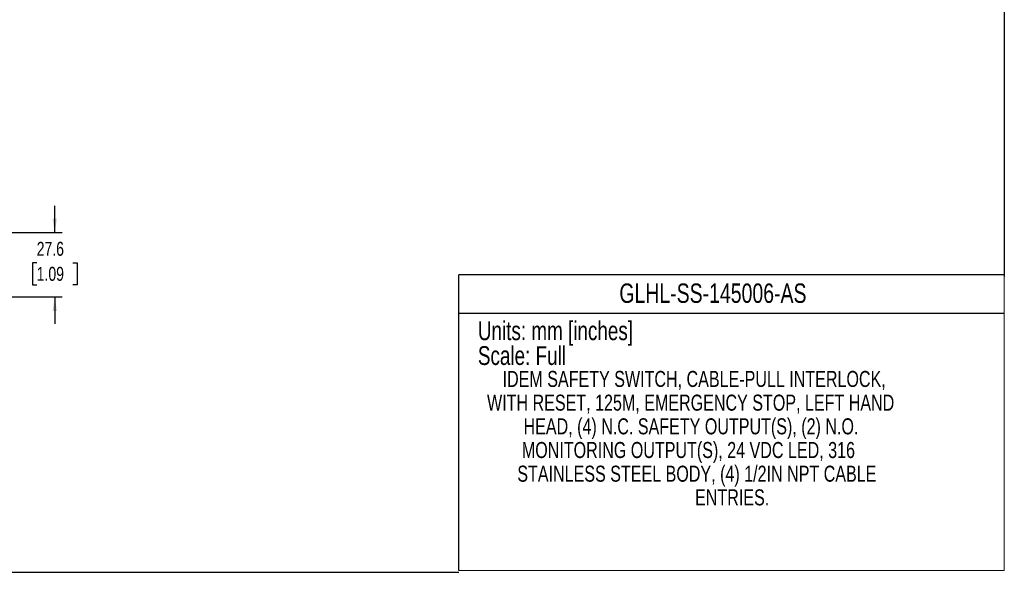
# Model space of a CAD drawing. Header units: millimetres. Extents: x 0 to 864, y 0 to 559.
# Tile 5 of 12: x 441 to 864, y 0 to 237. Entities that reach past the tile are written whole.
import ezdxf
from ezdxf.enums import TextEntityAlignment as Align

# ---------------------------------------------------------------- set-up
doc = ezdxf.new("R2010")
doc.units = ezdxf.units.MM
for name, color, linetype in [('DIMENSIONS', 140, 'Continuous'), ('SLD-DEFPOINTS', 7, 'Continuous'), ('TEXT', 140, 'Continuous')]:
    doc.layers.add(name, color=color, linetype=linetype)
doc.styles.add('SLDTEXTSTYLE0', font='TXT', dxfattribs={"width": 0.75})
doc.dimstyles.new('SLDDIMSTYLE3', dxfattribs={"dimtxt": 6, "dimasz": 6, "dimexe": 0, "dimexo": 0.0625, "dimgap": 1.5, "dimtad": 0, "dimtih": 1, "dimtoh": 1, "dimdec": 1, "dimrnd": 1e-09, "dimzin": 12, "dimdsep": 46, "dimtxsty": 'SLDTEXTSTYLE0', "dimsah": 1, "dimcen": 0.09, "dimadec": 0, "dimazin": 3, "dimtfac": 1, "dimtdec": 1, "dimtmove": 0, "dimatfit": 0, "dimfxl": 0, "dimfrac": 2, "dimtolj": 1, "dimtzin": 12, "dimarcsym": 0})

# ---------------------------------------------------------------- blocks, each defined once
blk = doc.blocks.new('SW_NOTE_0')
at = {"layer": 'TEXT', "color": 0, "insert": (0, 10.41), "char_height": 8.0747, "attachment_point": 1, "style": 'SLDTEXTSTYLE0'}
blk.add_mtext('Units: mm [inches]', dxfattribs=at)
blk = doc.blocks.new('SW_NOTE_0_1')
at = {"layer": 'TEXT', "color": 0, "insert": (0, 10.41), "char_height": 8.0747, "attachment_point": 1, "style": 'SLDTEXTSTYLE0'}
blk.add_mtext('Scale: Full', dxfattribs=at)
blk = doc.blocks.new('Block1')
at = {"color": 140, "linetype": 'Continuous', "lineweight": 18}
for q in [(863.6, 127), (629.41, 0)]:
    blk.add_line((863.6, 0), q, dxfattribs=at)
at = {"layer": 'TEXT'}
for p, q in [((863.6, 127), (629.41, 127)), ((629.41, 0), (629.41, 127)), ((629.41, 110.49), (863.6, 110.49))]:
    blk.add_line(p, q, dxfattribs=at)
at = {"layer": 'TEXT', "color": 140}
for name, p in [('SW_NOTE_0', (637.62, 96.57)), ('SW_NOTE_0_1', (637.62, 85.9))]:
    blk.add_blockref(name, p, dxfattribs=at)
at = {"layer": 'TEXT', "color": 140, "style": 'SLDTEXTSTYLE0', "width": 0.75}
for tag, height, p in [('AUTOATTR0', 8.33, (698.34, 112.4)), ('AUTOATTR1_0', 6.88, (648.22, 76.74)), ('AUTOATTR1_1', 6.88, (641.54, 66.56)), ('AUTOATTR1_2', 6.88, (657.21, 56.39)), ('AUTOATTR1_3', 6.88, (656.49, 46.22)), ('AUTOATTR1_4', 6.88, (654.54, 36.05)), ('AUTOATTR1_5', 6.88, (730.87, 25.88))]:
    blk.add_attdef(tag, text='', height=height, dxfattribs=at).set_placement(p, align=Align.BOTTOM_LEFT)
blk = doc.blocks.new('_D_15')
at = {"layer": 'DIMENSIONS'}
for p, q in [((455.97, 145.87), (455.97, 157.41)), ((435.24, 145.87), (459.14, 145.87)), ((448.21, 132.95), (446.38, 132.95)), ((446.38, 132.95), (446.38, 123.43)), ((463.73, 132.95), (465.55, 132.95)), ((465.55, 132.95), (465.55, 123.43)), ((446.38, 123.43), (448.21, 123.43)), ((465.55, 123.43), (463.73, 123.43)), ((300.14, 118.27), (459.14, 118.27)), ((455.97, 118.27), (455.97, 106.73))]:
    blk.add_line(p, q, dxfattribs=at)
for points in [[(455.97, 145.87), (456.89, 151.87), (455.04, 151.87)], [(455.97, 118.27), (455.04, 112.27), (456.89, 112.27)]]:
    blk.add_solid(points, dxfattribs=at)
at = {"layer": 'DIMENSIONS', "char_height": 6, "attachment_point": 1, "style": 'SLDTEXTSTYLE0'}
for s, insert in [('27.6', (448.21, 141.9)), ('1.09', (448.21, 131.16))]:
    blk.add_mtext(s, dxfattribs=dict(at, insert=insert))

msp = doc.modelspace()

# ---------------------------------------------------------------- linework, layer by layer
at = {"layer": 'SLD-DEFPOINTS'}
for p, q in [((863.6, 558.8), (863.6, 127)), ((0, 0), (629.41, 0))]:
    msp.add_line(p, q, dxfattribs=at)

# ---------------------------------------------------------------- block references
at = {"color": 7, "linetype": 'Continuous'}
msp.add_blockref('Block1', (0, 0.79), dxfattribs=at).add_auto_attribs({'AUTOATTR0': 'GLHL-SS-145006-AS', 'AUTOATTR1_0': 'IDEM SAFETY SWITCH, CABLE-PULL INTERLOCK, ', 'AUTOATTR1_1': 'WITH RESET, 125M, EMERGENCY STOP, LEFT HAND ', 'AUTOATTR1_2': 'HEAD, (4) N.C. SAFETY OUTPUT(S), (2) N.O. ', 'AUTOATTR1_3': 'MONITORING OUTPUT(S), 24 VDC LED, 316 ', 'AUTOATTR1_4': 'STAINLESS STEEL BODY, (4) 1/2IN NPT CABLE ', 'AUTOATTR1_5': 'ENTRIES.'})

# ---------------------------------------------------------------- dimensions: what is measured, and where the dimension line sits
at = {"layer": 'DIMENSIONS'}
dim = msp.add_linear_dim(base=(455.97, 145.87), p1=(298.87, 118.27), p2=(433.97, 145.87), angle=90, dimstyle='SLDDIMSTYLE3', dxfattribs=at)
dim.commit()
dim.dimension.update_dxf_attribs({"geometry": '_D_15', "text_midpoint": (455.97, 132.07), "dimtype": 160})

doc.saveas('drawing.dxf')
